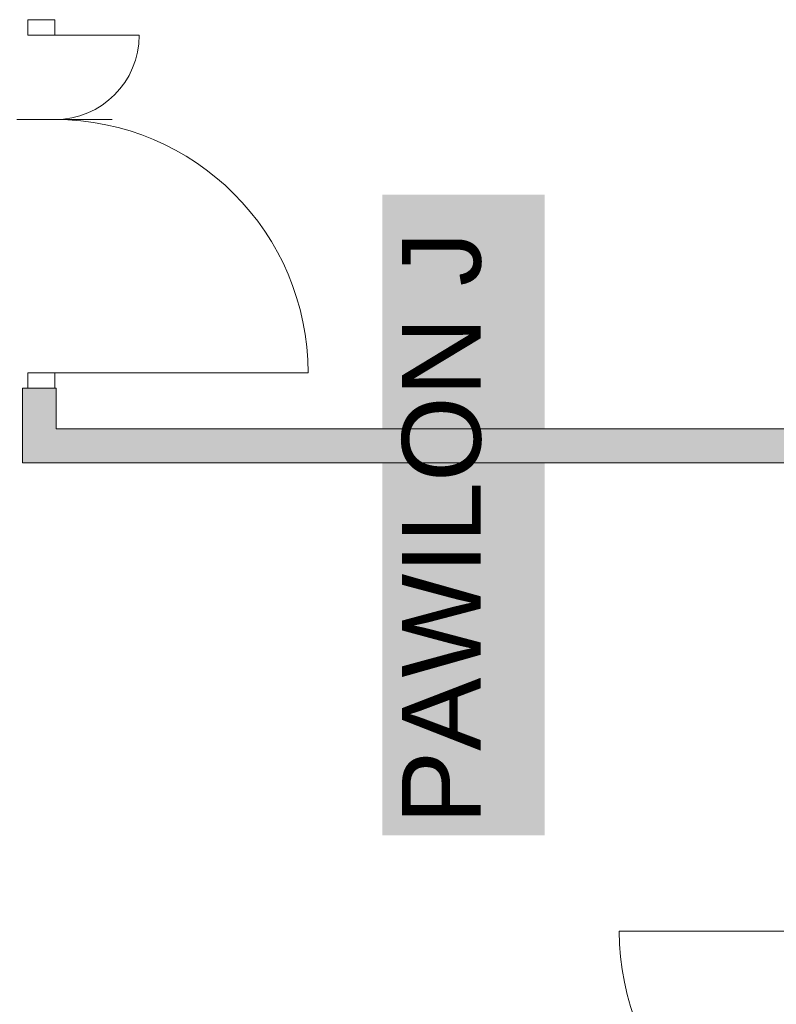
# Model space of a CAD drawing. Header units: centimetres. Extents: x -1737 to 3083, y -1 to 3760.
# Tile 26 of 36: x 1208 to 1477, y 484 to 834. Entities that reach past the tile are written whole.
import ezdxf

# ---------------------------------------------------------------- set-up
doc = ezdxf.new("R2010")
doc.units = ezdxf.units.CM
for name, color, linetype, lineweight in [('A-DETL-GENF', 92, 'Continuous', 9), ('A-DETL-MEDM', 33, 'Continuous', 13), ('A-DOOR', 31, 'Continuous', 13), ('A-WALL', 113, 'Continuous', 13), ('G-ANNO-TEXT', 231, 'Continuous', 13)]:
    doc.layers.add(name, color=color, linetype=linetype, lineweight=lineweight)
doc.layers.add('A-WALL-PATT', color=111, linetype='Continuous', lineweight=13, plot=False)
doc.styles.add('Arial_9', font='arial.ttf', dxfattribs={"height": 28})

msp = doc.modelspace()

# ---------------------------------------------------------------- linework, layer by layer
at = {"layer": 'A-DETL-GENF', "color": 251, "lineweight": 9}
for p, q in [((1220.88, 833.83), (1211.33, 833.83)), ((1211.33, 833.83), (1211.33, 828.33)), ((1220.88, 828.33), (1220.88, 833.83)), ((1211.33, 828.33), (1220.88, 828.33)), ((1220.88, 708.33), (1211.33, 708.33)), ((1211.33, 708.33), (1211.33, 702.83)), ((1220.88, 702.83), (1220.88, 708.33)), ((1211.33, 702.83), (1220.88, 702.83))]:
    msp.add_line(p, q, dxfattribs=at)
at = {"layer": 'A-DETL-MEDM', "color": 251, "lineweight": 9}
for p, q in [((1220.88, 833.83), (1211.33, 833.83)), ((1211.33, 833.83), (1211.33, 828.33)), ((1220.88, 828.33), (1220.88, 833.83)), ((1211.33, 828.33), (1220.88, 828.33)), ((1211.33, 708.33), (1220.88, 708.33)), ((1211.33, 702.83), (1211.33, 708.33)), ((1220.88, 708.33), (1220.88, 702.83)), ((1220.88, 702.83), (1211.33, 702.83))]:
    msp.add_line(p, q, dxfattribs=at)
at = {"layer": 'A-DOOR', "color": 251, "lineweight": 9}
for p, q in [((1220.88, 828.33), (1250.88, 828.33)), ((1241.31, 798.33), (1207.38, 798.33)), ((1220.88, 708.33), (1310.88, 708.33)), ((1511.53, 509.83), (1421.53, 509.83))]:
    msp.add_line(p, q, dxfattribs=at)
for centre, radius, start, end in [((1220.88, 828.33), 30, 270, 0), ((1220.88, 708.33), 90, 0, 90), ((1511.53, 509.83), 90, 180, 270)]:
    msp.add_arc(centre, radius, start, end, dxfattribs=at)
at = {"layer": 'A-WALL', "color": 251, "lineweight": 9}
for p, q in [((1209.38, 702.83), (1209.38, 676.33)), ((1211.33, 702.83), (1209.38, 702.83)), ((1221.38, 702.83), (1220.88, 702.83)), ((1221.38, 688.33), (1221.38, 702.83)), ((1511.38, 688.33), (1221.38, 688.33)), ((1209.38, 676.33), (1221.38, 676.33)), ((1221.38, 676.33), (1511.38, 676.33))]:
    msp.add_line(p, q, dxfattribs=at)
at = {"layer": 'A-WALL-PATT', "color": 251, "linetype": 'Continuous', "lineweight": 9, "extrusion": (0, 0, -1)}
for points in [[(-1209.38, 676.33), (-1221.38, 702.83), (-1209.38, 702.83)], [(-1221.38, 702.83), (-1209.38, 676.33), (-1221.38, 676.33)], [(-1261.63, 676.33), (-1221.38, 688.33), (-1221.38, 676.33)], [(-1221.38, 688.33), (-1261.63, 676.33), (-1511.38, 688.33)], [(-1511.38, 688.33), (-1261.63, 676.33), (-1511.38, 676.33)]]:
    msp.add_solid(points, dxfattribs=at)
at = {"layer": 'G-ANNO-TEXT', "color": 251, "lineweight": 9}
msp.add_solid([(1337.3, 543.81), (1337.3, 771.63), (1395, 543.81), (1395, 771.63)], dxfattribs=at)

# ---------------------------------------------------------------- texts
at = {"layer": 'G-ANNO-TEXT', "color": 251, "lineweight": 9, "style": 'Arial_9'}
msp.add_text('PAWILON J', height=28, rotation=90, dxfattribs=at).set_placement((1372.3, 547.79))

doc.saveas('drawing.dxf')
